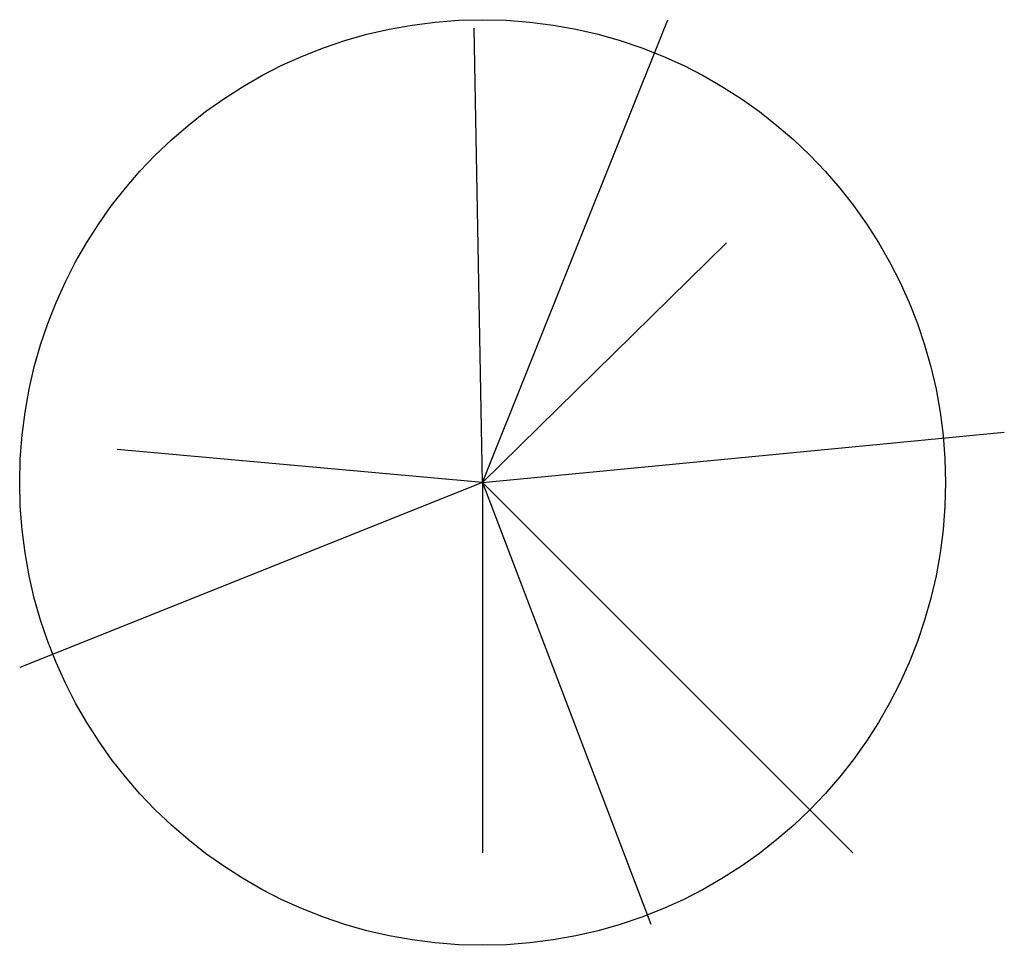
# Model space of a CAD drawing. Extents: x 2 to 14.8, y 0 to 12.
import ezdxf

# ---------------------------------------------------------------- set-up
doc = ezdxf.new("R2010")
doc.units = 0
doc.layers.get('0').update_dxf_attribs({"linetype": 'CONTINUOUS'})

msp = doc.modelspace()

# ---------------------------------------------------------------- linework, layer by layer
at = {"color": 0}
for q in [(10.4, 12), (7.89, 11.889), (11.163, 9.107), (14.763, 6.654), (3.262, 6.427), (2, 3.6), (10.181, 0.272), (8, 1.2), (12.8, 1.2)]:
    msp.add_line((8, 6), q, dxfattribs=at)
msp.add_circle((8, 6), 6, dxfattribs=at)

doc.saveas('drawing.dxf')
